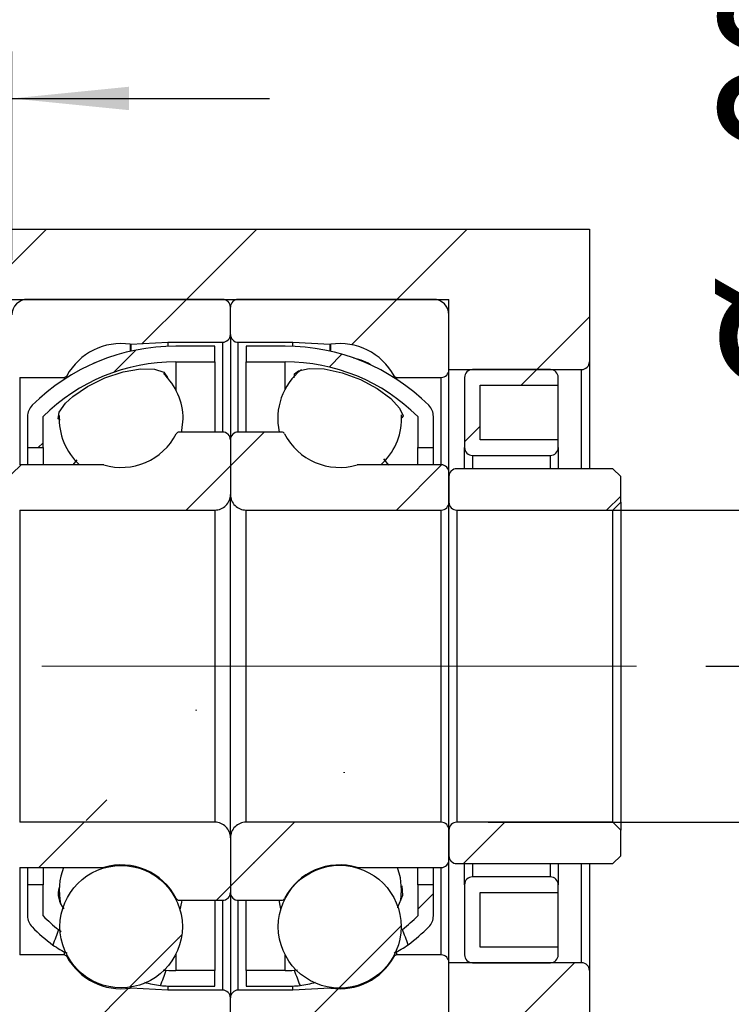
# Model space of a CAD drawing. Header units: millimetres. Extents: x 53 to 276, y 20 to 196.
# Tile 6 of 10: x 226 to 241, y 49 to 70. Entities that reach past the tile are written whole.
import ezdxf

# ---------------------------------------------------------------- set-up
doc = ezdxf.new("R2010")
doc.units = ezdxf.units.MM
doc.linetypes.add('CENTERX2', pattern=[20.319999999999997, 12.7, -2.54, 2.54, -2.54])
doc.layers.add('FORMAT', color=7, linetype='Continuous')
doc.styles.add('SLDTEXTSTYLE0', font='TXT', dxfattribs={"width": 0.75})
doc.dimstyles.new('SLDDIMSTYLE2', dxfattribs={"dimtxt": 3.5, "dimasz": 2.5, "dimexe": 0, "dimexo": 0.0625, "dimgap": 0.875, "dimtad": 1, "dimlfac": 3, "dimrnd": 1e-09, "dimzin": 12, "dimdsep": 46, "dimtxsty": 'SLDTEXTSTYLE0', "dimsah": 1, "dimcen": 0.09, "dimadec": 0, "dimazin": 3, "dimtfac": 1, "dimtofl": 0, "dimtmove": 0, "dimatfit": 3, "dimfxl": 0, "dimfrac": 2, "dimtolj": 1, "dimtzin": 12, "dimarcsym": 0})
doc.dimstyles.new('SLDDIMSTYLE3', dxfattribs={"dimtxt": 3.5, "dimasz": 2.5, "dimexe": 0, "dimexo": 0.0625, "dimgap": 0.875, "dimtad": 1, "dimlfac": 3, "dimrnd": 1e-09, "dimzin": 12, "dimdsep": 46, "dimtxsty": 'SLDTEXTSTYLE0', "dimsah": 1, "dimcen": 0.09, "dimadec": 0, "dimazin": 3, "dimtfac": 1, "dimtmove": 0, "dimatfit": 0, "dimfxl": 0, "dimfrac": 2, "dimtolj": 1, "dimtzin": 12, "dimarcsym": 0})
doc.dimstyles.new('SLDDIMSTYLE7', dxfattribs={"dimtxt": 3.5, "dimasz": 2.5, "dimexe": 0, "dimexo": 0.0625, "dimgap": 0.875, "dimtad": 1, "dimlfac": 3, "dimrnd": 1e-09, "dimzin": 12, "dimdsep": 46, "dimtxsty": 'SLDTEXTSTYLE0', "dimsah": 1, "dimcen": 0.09, "dimadec": 0, "dimazin": 3, "dimtol": 1, "dimtp": 0.02, "dimtm": 0.02, "dimtfac": 1, "dimtmove": 0, "dimatfit": 0, "dimfxl": 0, "dimfrac": 2, "dimtolj": 1, "dimarcsym": 0})
pattern_1 = [(45, (0, 0), (-2.245064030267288, 2.245064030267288), [])]

# ---------------------------------------------------------------- blocks, each defined once
blk = doc.blocks.new('_D_13')
at = {"layer": 'FORMAT', "color": 7}
for p, q in [((218.6335626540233, 58.29492285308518), (218.6335626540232, 38.40987132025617)), ((235.3002293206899, 46.89492285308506), (235.3002293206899, 38.40987132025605)), ((218.6335626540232, 39.40987132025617), (213.1335626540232, 39.40987132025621)), ((218.6335626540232, 39.40987132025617), (235.3002293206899, 39.40987132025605)), ((235.3002293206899, 39.40987132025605), (240.8002293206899, 39.40987132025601))]:
    blk.add_line(p, q, dxfattribs=at)
for points in [[(218.6335626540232, 39.40987132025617), (216.1335626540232, 39.65987132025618), (216.1335626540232, 39.15987132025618)], [(235.3002293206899, 39.40987132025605), (237.8002293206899, 39.15987132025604), (237.8002293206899, 39.65987132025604)]]:
    blk.add_solid(points, dxfattribs=at)
at = {"layer": 'FORMAT', "color": 7, "char_height": 3.5, "attachment_point": 1, "style": 'SLDTEXTSTYLE0'}
for s, insert in [('(', (222.8754712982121, 43.92160823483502)), (')', (229.7685268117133, 43.92160823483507)), ('50', (224.5963046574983, 43.92160823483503))]:
    blk.add_mtext(s, dxfattribs=dict(at, insert=insert))
blk = doc.blocks.new('_D_16')
at = {"layer": 'FORMAT', "color": 7}
for p, q in [((245.6353617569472, 59.06158951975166), (245.6353617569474, 71.84674573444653)), ((236.1335626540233, 59.06158951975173), (246.6353617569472, 59.06158951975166)), ((245.6353617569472, 59.06158951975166), (245.6353617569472, 52.39492285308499)), ((236.1335626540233, 52.39492285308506), (246.6353617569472, 52.39492285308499))]:
    blk.add_line(p, q, dxfattribs=at)
for points in [[(245.6353617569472, 59.06158951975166), (245.3853617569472, 56.56158951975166), (245.8853617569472, 56.56158951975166)], [(245.6353617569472, 52.39492285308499), (245.8853617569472, 54.89492285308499), (245.3853617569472, 54.89492285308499)]]:
    blk.add_solid(points, dxfattribs=at)
at = {"layer": 'FORMAT', "color": 7, "char_height": 3.5, "attachment_point": 1, "rotation": 90, "style": 'SLDTEXTSTYLE0'}
for s, insert in [('20', (241.0701524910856, 66.6745228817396)), ('%%c', (241.1236246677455, 61.39608548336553))]:
    blk.add_mtext(s, dxfattribs=dict(at, insert=insert))
blk = doc.blocks.new('_D_17')
at = {"layer": 'FORMAT', "color": 7}
for p, q in [((254.9668959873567, 55.7282561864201), (254.9668959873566, 61.2282561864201)), ((240.7869522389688, 55.72825618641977), (255.9668959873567, 55.72825618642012)), ((254.9668959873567, 55.7282561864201), (254.9668959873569, 45.72825618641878)), ((239.1335626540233, 45.72825618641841), (255.9668959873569, 45.7282561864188)), ((254.9668959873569, 45.72825618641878), (254.966895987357, 40.22825618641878))]:
    blk.add_line(p, q, dxfattribs=at)
for points in [[(254.9668959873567, 55.7282561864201), (255.2168959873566, 58.2282561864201), (254.7168959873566, 58.22825618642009)], [(254.9668959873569, 45.72825618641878), (254.7168959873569, 43.22825618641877), (255.2168959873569, 43.22825618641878)]]:
    blk.add_solid(points, dxfattribs=at)
at = {"layer": 'FORMAT', "color": 7, "char_height": 3.5, "attachment_point": 1, "rotation": 90.00000000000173, "style": 'SLDTEXTSTYLE0'}
for s, insert in [('±0.02', (250.455159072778, 47.63124176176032)), ('30', (250.4551590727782, 41.1465193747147))]:
    blk.add_mtext(s, dxfattribs=dict(at, insert=insert))
blk = doc.blocks.new('_D_18')
at = {"layer": 'FORMAT', "color": 7}
for p, q in [((222.30022932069, 63.89492285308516), (222.3002293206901, 68.8516160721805)), ((225.9668959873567, 64.39492285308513), (225.9668959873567, 68.85161607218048)), ((222.3002293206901, 67.8516160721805), (216.8002293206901, 67.85161607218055)), ((222.3002293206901, 67.8516160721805), (225.9668959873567, 67.85161607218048)), ((225.9668959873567, 67.85161607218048), (231.4668959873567, 67.85161607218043))]:
    blk.add_line(p, q, dxfattribs=at)
for points in [[(222.3002293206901, 67.8516160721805), (219.8002293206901, 68.10161607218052), (219.8002293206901, 67.60161607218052)], [(225.9668959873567, 67.85161607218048), (228.4668959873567, 67.60161607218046), (228.4668959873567, 68.10161607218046)]]:
    blk.add_solid(points, dxfattribs=at)
at = {"layer": 'FORMAT', "color": 7, "insert": (221.3672598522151, 72.36335298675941), "char_height": 3.5, "attachment_point": 1, "style": 'SLDTEXTSTYLE0'}
blk.add_mtext('11', dxfattribs=at)

msp = doc.modelspace()

# ---------------------------------------------------------------- hatches: boundary and pattern name
at = {"layer": 'FORMAT', "linetype": 'Continuous', "lineweight": 18}
h = msp.add_hatch(dxfattribs=at)
h.set_pattern_fill('ANSI31', color=256, style=0)
h.set_pattern_definition(pattern_1)
edge = h.paths.add_edge_path(flags=0)
edge.add_line((238.30022932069, 62.22825618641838), (238.30022932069, 65.06158951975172))
edge.add_line((238.30022932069, 65.06158951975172), (224.6335626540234, 65.06158951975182))
edge.add_line((224.6335626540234, 65.06158951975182), (224.6335626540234, 63.56158951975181))
edge.add_line((224.6335626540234, 63.56158951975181), (235.30022932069, 63.56158951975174))
edge.add_line((235.30022932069, 63.56158951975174), (235.30022932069, 62.06158951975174))
edge.add_line((235.30022932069, 62.06158951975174), (238.1335626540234, 62.06158951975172))
edge.add_arc((238.1335626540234, 62.22825618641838), 0.1666666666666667, 270.0000000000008, 360.0000000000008)
h = msp.add_hatch(dxfattribs=at)
h.set_pattern_fill('ANSI31', color=256, style=0)
h.set_pattern_definition(pattern_1)
edge = h.paths.add_edge_path(flags=0)
edge.add_line((230.6335626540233, 62.81158951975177), (230.6335626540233, 63.39492285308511))
edge.add_arc((230.4668959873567, 63.39492285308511), 0.1666666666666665, 0, 90)
edge.add_line((230.4668959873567, 63.56158951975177), (226.30022932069, 63.5615895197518))
edge.add_arc((226.30022932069, 63.22825618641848), 0.3333333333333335, 90, 180)
edge.add_line((225.9668959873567, 63.22825618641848), (225.9668959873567, 62.06158951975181))
edge.add_arc((226.1335626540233, 62.06158951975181), 0.1666666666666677, 180, 270.0000000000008)
edge.add_line((226.1335626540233, 61.89492285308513), (227.0810093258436, 61.89492285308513))
edge.add_arc((227.0810093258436, 61.9615895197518), 0.06666666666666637, 270.0000000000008, 331.3302637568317)
edge.add_arc((228.30022932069, 61.29492285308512), 1.322916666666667, 81.66528933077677, 151.3302637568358, ccw=False)
edge.add_arc((228.5016572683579, 62.66982962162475), 0.06666666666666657, 261.6652893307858, 272.9999999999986)
edge.add_line((228.5051463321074, 62.60325431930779), (229.30022932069, 62.64492285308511))
edge.add_line((229.30022932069, 62.64492285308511), (230.4668959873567, 62.64492285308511))
edge.add_arc((230.4668959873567, 62.81158951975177), 0.1666666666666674, 270.0000000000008, 360.0000000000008)
h = msp.add_hatch(dxfattribs=at)
h.set_pattern_fill('ANSI31', color=256, style=0)
h.set_pattern_definition(pattern_1)
edge = h.paths.add_edge_path(flags=0)
edge.add_line((234.9668959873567, 63.56158951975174), (230.80022932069, 63.56158951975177))
edge.add_arc((230.80022932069, 63.39492285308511), 0.1666666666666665, 90, 180)
edge.add_line((230.6335626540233, 63.39492285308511), (230.6335626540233, 62.81158951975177))
edge.add_arc((230.80022932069, 62.81158951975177), 0.1666666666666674, 180, 270.0000000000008)
edge.add_line((230.80022932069, 62.64492285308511), (231.9668959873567, 62.64492285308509))
edge.add_line((231.9668959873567, 62.64492285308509), (232.7619789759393, 62.60325431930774))
edge.add_arc((232.7654680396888, 62.66982962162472), 0.06666666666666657, 267.0000000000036, 278.3347106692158)
edge.add_arc((232.9668959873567, 61.29492285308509), 1.322916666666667, 28.669736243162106, 98.33471066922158, ccw=False)
edge.add_arc((234.1861159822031, 61.96158951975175), 0.06666666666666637, 208.6697362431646, 270.0000000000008)
edge.add_line((234.1861159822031, 61.89492285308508), (235.1335626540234, 61.89492285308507))
edge.add_arc((235.1335626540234, 62.06158951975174), 0.1666666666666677, 270.0000000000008, 360.0000000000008)
edge.add_line((235.30022932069, 62.06158951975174), (235.30022932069, 63.22825618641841))
edge.add_arc((234.9668959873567, 63.22825618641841), 0.3333333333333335, 0, 90)
h = msp.add_hatch(dxfattribs=at)
h.set_pattern_fill('ANSI31', color=256, style=0)
h.set_pattern_definition(pattern_1)
edge = h.paths.add_edge_path(flags=0)
edge.add_arc((229.4668959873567, 58.20444666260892), 4.023809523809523, 89.99999999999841, 134.7602701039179, ccw=False)
edge.add_line((229.4668959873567, 62.22825618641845), (230.30022932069, 62.22825618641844))
edge.add_line((230.30022932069, 62.22825618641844), (230.30022932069, 62.56158951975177))
edge.add_line((230.30022932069, 62.56158951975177), (229.4668959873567, 62.56158951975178))
edge.add_arc((229.4668959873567, 58.20444666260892), 4.357142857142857, 89.99999999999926, 134.7602701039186)
edge.add_arc((226.6335626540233, 61.0615895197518), 0.3333333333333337, 134.7602701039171, 179.9999999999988)
edge.add_line((226.30022932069, 61.06158951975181), (226.30022932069, 60.39492285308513))
edge.add_line((226.30022932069, 60.39492285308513), (226.6335626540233, 60.39492285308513))
edge.add_line((226.6335626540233, 60.39492285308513), (226.6335626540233, 61.0615895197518))
h = msp.add_hatch(dxfattribs=at)
h.set_pattern_fill('ANSI31', color=256, style=0)
h.set_pattern_definition(pattern_1)
edge = h.paths.add_edge_path(flags=0)
edge.add_line((230.9668959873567, 62.56158951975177), (230.9668959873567, 62.22825618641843))
edge.add_line((230.9668959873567, 62.22825618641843), (231.80022932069, 62.22825618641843))
edge.add_arc((231.80022932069, 58.2044466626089), 4.023809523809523, 45.239729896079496, 89.9999999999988, ccw=False)
edge.add_line((234.6335626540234, 61.06158951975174), (234.6335626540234, 60.39492285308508))
edge.add_line((234.6335626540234, 60.39492285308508), (234.9668959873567, 60.39492285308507))
edge.add_line((234.9668959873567, 60.39492285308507), (234.9668959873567, 61.06158951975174))
edge.add_arc((234.6335626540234, 61.06158951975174), 0.3333333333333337, 0, 45.23972989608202)
edge.add_arc((231.80022932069, 58.2044466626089), 4.357142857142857, 45.23972989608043, 89.99999999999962)
edge.add_line((231.80022932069, 62.56158951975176), (230.9668959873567, 62.56158951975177))
h = msp.add_hatch(dxfattribs=at)
h.set_pattern_fill('ANSI31', color=256, style=0)
h.set_pattern_definition(pattern_1)
edge = h.paths.add_edge_path(flags=0)
edge.add_line((237.6335626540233, 60.39492285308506), (237.6335626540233, 60.56158951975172))
edge.add_line((237.6335626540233, 60.56158951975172), (235.9668959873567, 60.56158951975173))
edge.add_line((235.9668959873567, 60.56158951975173), (235.9668959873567, 61.72825618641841))
edge.add_line((235.9668959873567, 61.72825618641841), (237.6335626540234, 61.72825618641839))
edge.add_line((237.6335626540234, 61.72825618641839), (237.6335626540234, 61.89492285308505))
edge.add_arc((237.4668959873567, 61.89492285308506), 0.1666666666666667, 359.9999999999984, 450.0000000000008)
edge.add_line((237.4668959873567, 62.06158951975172), (235.80022932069, 62.06158951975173))
edge.add_arc((235.80022932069, 61.89492285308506), 0.1666666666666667, 90, 179.9999999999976)
edge.add_line((235.6335626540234, 61.89492285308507), (235.6335626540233, 60.39492285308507))
edge.add_arc((235.80022932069, 60.39492285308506), 0.1666666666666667, 179.9999999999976, 270.0000000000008)
edge.add_line((235.80022932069, 60.2282561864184), (237.4668959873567, 60.22825618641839))
edge.add_arc((237.4668959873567, 60.39492285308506), 0.1666666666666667, 270.0000000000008, 360.0000000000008)
h = msp.add_hatch(dxfattribs=at)
h.set_pattern_fill('ANSI31', color=256, style=0)
h.set_pattern_definition(pattern_1)
edge = h.paths.add_edge_path(flags=0)
edge.add_line((225.9668959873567, 59.86158951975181), (225.9668959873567, 59.22825618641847))
edge.add_arc((226.1335626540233, 59.22825618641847), 0.1666666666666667, 180, 270.0000000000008)
edge.add_line((226.1335626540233, 59.0615895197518), (230.30022932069, 59.06158951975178))
edge.add_arc((230.30022932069, 59.39492285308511), 0.3333333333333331, 270.0000000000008, 360.0000000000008)
edge.add_line((230.6335626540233, 59.39492285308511), (230.6335626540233, 60.56158951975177))
edge.add_arc((230.4668959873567, 60.56158951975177), 0.1666666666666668, 0, 90)
edge.add_line((230.4668959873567, 60.72825618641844), (229.5370925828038, 60.72825618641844))
edge.add_arc((229.5370925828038, 60.66158951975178), 0.06666666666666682, 90, 152.88537559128)
edge.add_arc((228.30022932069, 61.29492285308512), 1.322916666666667, 253.64190967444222, 332.8853755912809, ccw=False)
edge.add_arc((227.9088675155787, 59.96158951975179), 0.06666666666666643, 73.64190967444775, 90)
edge.add_line((227.9088675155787, 60.02825618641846), (226.1335626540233, 60.02825618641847))
edge.add_arc((226.1335626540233, 59.8615895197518), 0.1666666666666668, 90, 179.9999999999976)
h = msp.add_hatch(dxfattribs=at)
h.set_pattern_fill('ANSI31', color=256, style=0)
h.set_pattern_definition(pattern_1)
edge = h.paths.add_edge_path(flags=0)
edge.add_line((230.9668959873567, 59.06158951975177), (235.1335626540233, 59.06158951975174))
edge.add_arc((235.1335626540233, 59.22825618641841), 0.1666666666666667, 270.0000000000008, 359.9999999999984)
edge.add_line((235.30022932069, 59.2282561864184), (235.30022932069, 59.86158951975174))
edge.add_arc((235.1335626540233, 59.86158951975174), 0.1666666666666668, 0, 90)
edge.add_line((235.1335626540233, 60.0282561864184), (233.358257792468, 60.02825618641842))
edge.add_arc((233.358257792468, 59.96158951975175), 0.06666666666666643, 90, 106.3580903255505)
edge.add_arc((232.9668959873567, 61.29492285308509), 1.322916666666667, 207.114624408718, 286.3580903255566, ccw=False)
edge.add_arc((231.7300327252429, 60.66158951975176), 0.06666666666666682, 27.11462440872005, 90)
edge.add_line((231.7300327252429, 60.72825618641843), (230.80022932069, 60.72825618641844))
edge.add_arc((230.80022932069, 60.56158951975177), 0.1666666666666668, 90, 180)
edge.add_line((230.6335626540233, 60.56158951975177), (230.6335626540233, 59.39492285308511))
edge.add_arc((230.9668959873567, 59.39492285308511), 0.3333333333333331, 180, 270.0000000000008)
h = msp.add_hatch(dxfattribs=at)
h.set_pattern_fill('ANSI31', color=256, style=0)
h.set_pattern_definition(pattern_1)
edge = h.paths.add_edge_path(flags=0)
edge.add_line((238.80022932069, 59.06158951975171), (238.9668959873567, 59.22825618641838))
edge.add_line((238.9668959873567, 59.22825618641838), (238.9668959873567, 59.77825618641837))
edge.add_line((238.9668959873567, 59.77825618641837), (238.80022932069, 59.94492285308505))
edge.add_line((238.80022932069, 59.94492285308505), (235.4668959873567, 59.94492285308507))
edge.add_arc((235.4668959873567, 59.7782561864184), 0.1666666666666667, 90, 180)
edge.add_line((235.30022932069, 59.7782561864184), (235.30022932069, 59.22825618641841))
edge.add_arc((235.4668959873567, 59.2282561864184), 0.1666666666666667, 179.9999999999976, 270.0000000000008)
edge.add_line((235.4668959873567, 59.06158951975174), (238.80022932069, 59.06158951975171))
h = msp.add_hatch(dxfattribs=at)
h.set_pattern_fill('ANSI31', color=256, style=0)
h.set_pattern_definition(pattern_1)
edge = h.paths.add_edge_path(flags=0)
edge.add_arc((226.6335626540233, 50.39492285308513), 0.3333333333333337, 180, 225.2397298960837)
edge.add_arc((229.4668959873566, 53.25206571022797), 4.357142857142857, 225.2397298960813, 232.9691351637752)
edge.add_ellipse((230.3815207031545, 55.72825618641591), major_axis=(-12.71903736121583, -33.9956102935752), ratio=0.03443806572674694, start_angle=280.2636319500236, end_angle=280.82510083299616, ccw=False)
edge.add_arc((229.4668959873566, 53.25206571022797), 4.023809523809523, 225.2397298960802, 231.5226928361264, ccw=False)
edge.add_line((226.6335626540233, 50.39492285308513), (226.6335626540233, 51.0615895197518))
edge.add_line((226.6335626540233, 51.0615895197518), (226.3002293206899, 51.0615895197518))
edge.add_line((226.3002293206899, 51.0615895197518), (226.3002293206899, 50.39492285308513))
h = msp.add_hatch(dxfattribs=at)
h.set_pattern_fill('ANSI31', color=256, style=0)
h.set_pattern_definition(pattern_1)
edge = h.paths.add_edge_path(flags=0)
edge.add_ellipse((230.8856046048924, 55.72825618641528), major_axis=(15.20873970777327, -40.65839574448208), ratio=0.02879533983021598, start_angle=80.96757169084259, end_angle=81.43455738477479, ccw=False)
edge.add_arc((231.8002293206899, 53.25206571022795), 4.357142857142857, 307.1171286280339, 314.76027010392)
edge.add_arc((234.6335626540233, 50.39492285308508), 0.3333333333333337, 314.7602701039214, 360.0000000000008)
edge.add_line((234.9668959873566, 50.39492285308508), (234.9668959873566, 51.06158951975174))
edge.add_line((234.9668959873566, 51.06158951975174), (234.6335626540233, 51.06158951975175))
edge.add_line((234.6335626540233, 51.06158951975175), (234.6335626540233, 50.39492285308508))
edge.add_arc((231.8002293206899, 53.25206571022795), 4.023809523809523, 308.561574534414, 314.760270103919, ccw=False)
h = msp.add_hatch(dxfattribs=at)
h.set_pattern_fill('ANSI31', color=256, style=0)
h.set_pattern_definition(pattern_1)
edge = h.paths.add_edge_path(flags=0)
edge.add_arc((231.8002293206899, 53.25206571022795), 4.023809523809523, 269.9999999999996, 272.78242578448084, ccw=False)
edge.add_line((231.8002293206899, 49.22825618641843), (230.9668959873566, 49.22825618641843))
edge.add_line((230.9668959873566, 49.22825618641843), (230.9668959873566, 48.89492285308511))
edge.add_line((230.9668959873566, 48.89492285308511), (231.8002293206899, 48.8949228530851))
edge.add_arc((231.8002293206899, 53.25206571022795), 4.357142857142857, 270.0000000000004, 274.1995837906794)
edge.add_ellipse((230.8856046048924, 55.72825618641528), major_axis=(15.20873970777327, -40.65839574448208), ratio=0.02879533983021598, start_angle=278.5748364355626, end_angle=279.04103635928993, ccw=False)
h = msp.add_hatch(dxfattribs=at)
h.set_pattern_fill('ANSI31', color=256, style=0)
h.set_pattern_definition(pattern_1)
edge = h.paths.add_edge_path(flags=0)
edge.add_line((230.3002293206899, 48.89492285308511), (230.3002293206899, 49.22825618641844))
edge.add_line((230.3002293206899, 49.22825618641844), (229.4668959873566, 49.22825618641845))
edge.add_arc((229.4668959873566, 53.25206571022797), 4.023809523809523, 267.12033535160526, 269.9999999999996, ccw=False)
edge.add_ellipse((230.3815207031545, 55.72825618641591), major_axis=(-12.71903736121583, -33.9956102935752), ratio=0.03443806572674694, start_angle=79.16443638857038, end_angle=79.72495035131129, ccw=False)
edge.add_arc((229.4668959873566, 53.25206571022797), 4.357142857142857, 265.7016214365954, 270.0000000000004)
edge.add_line((229.4668959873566, 48.89492285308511), (230.3002293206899, 48.89492285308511))
h = msp.add_hatch(dxfattribs=at)
h.set_pattern_fill('ANSI31', color=256, style=0)
h.set_pattern_definition(pattern_1)
edge = h.paths.add_edge_path(flags=0)
edge.add_line((230.3002293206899, 52.39492285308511), (226.1335626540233, 52.39492285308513))
edge.add_arc((226.1335626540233, 52.22825618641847), 0.1666666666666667, 90, 180)
edge.add_line((225.9668959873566, 52.22825618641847), (225.9668959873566, 51.59492285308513))
edge.add_arc((226.1335626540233, 51.59492285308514), 0.1666666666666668, 180.0000000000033, 270.0000000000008)
edge.add_line((226.1335626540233, 51.42825618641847), (227.9088675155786, 51.42825618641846))
edge.add_arc((227.9088675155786, 51.49492285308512), 0.06666666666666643, 270.0000000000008, 286.3580903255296)
edge.add_arc((228.3002293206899, 50.16158951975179), 1.322916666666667, 27.114624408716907, 106.35809032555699, ccw=False)
edge.add_arc((229.5370925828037, 50.79492285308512), 0.06666666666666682, 207.1146244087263, 270.0000000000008)
edge.add_line((229.5370925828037, 50.72825618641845), (230.4668959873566, 50.72825618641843))
edge.add_arc((230.4668959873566, 50.89492285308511), 0.1666666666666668, 270.0000000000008, 360.0000000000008)
edge.add_line((230.6335626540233, 50.89492285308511), (230.6335626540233, 52.06158951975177))
edge.add_arc((230.3002293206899, 52.06158951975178), 0.3333333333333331, 359.9999999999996, 450.0000000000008)
h = msp.add_hatch(dxfattribs=at)
h.set_pattern_fill('ANSI31', color=256, style=0)
h.set_pattern_definition(pattern_1)
edge = h.paths.add_edge_path(flags=0)
edge.add_line((235.3002293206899, 51.59492285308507), (235.3002293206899, 52.22825618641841))
edge.add_arc((235.1335626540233, 52.22825618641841), 0.1666666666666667, 0, 90)
edge.add_line((235.1335626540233, 52.39492285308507), (230.9668959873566, 52.3949228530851))
edge.add_arc((230.9668959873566, 52.06158951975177), 0.3333333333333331, 90, 180)
edge.add_line((230.6335626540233, 52.06158951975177), (230.6335626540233, 50.89492285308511))
edge.add_arc((230.8002293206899, 50.89492285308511), 0.1666666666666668, 180, 270.0000000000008)
edge.add_line((230.8002293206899, 50.72825618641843), (231.7300327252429, 50.72825618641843))
edge.add_arc((231.7300327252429, 50.7949228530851), 0.06666666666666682, 270.0000000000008, 332.8853755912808)
edge.add_arc((232.9668959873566, 50.16158951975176), 1.322916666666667, 73.64190967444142, 152.8853755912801, ccw=False)
edge.add_arc((233.3582577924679, 51.49492285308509), 0.06666666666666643, 253.6419096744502, 270.0000000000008)
edge.add_line((233.3582577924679, 51.42825618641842), (235.1335626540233, 51.42825618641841))
edge.add_arc((235.1335626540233, 51.59492285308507), 0.1666666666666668, 270.0000000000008, 359.9999999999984)
h = msp.add_hatch(dxfattribs=at)
h.set_pattern_fill('ANSI31', color=256, style=0)
h.set_pattern_definition(pattern_1)
edge = h.paths.add_edge_path(flags=0)
edge.add_line((238.9668959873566, 52.22825618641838), (238.8002293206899, 52.39492285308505))
edge.add_line((238.8002293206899, 52.39492285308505), (235.4668959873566, 52.39492285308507))
edge.add_arc((235.4668959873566, 52.2282561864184), 0.1666666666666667, 90, 180)
edge.add_line((235.3002293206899, 52.2282561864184), (235.3002293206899, 51.67825618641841))
edge.add_arc((235.4668959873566, 51.67825618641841), 0.1666666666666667, 180, 270.0000000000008)
edge.add_line((235.4668959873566, 51.51158951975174), (238.8002293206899, 51.51158951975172))
edge.add_line((238.8002293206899, 51.51158951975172), (238.9668959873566, 51.67825618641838))
edge.add_line((238.9668959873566, 51.67825618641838), (238.9668959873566, 52.22825618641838))
h = msp.add_hatch(dxfattribs=at)
h.set_pattern_fill('ANSI31', color=256, style=0)
h.set_pattern_definition(pattern_1)
edge = h.paths.add_edge_path(flags=0)
edge.add_arc((228.3002293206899, 50.1653532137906), 1.30698898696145, 0, 360)
h = msp.add_hatch(dxfattribs=at)
h.set_pattern_fill('ANSI31', color=256, style=0)
h.set_pattern_definition(pattern_1)
edge = h.paths.add_edge_path(flags=0)
edge.add_arc((232.9668959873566, 50.16422061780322), 1.311801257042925, 0, 360)
h = msp.add_hatch(dxfattribs=at)
h.set_pattern_fill('ANSI31', color=256, style=0)
h.set_pattern_definition(pattern_1)
edge = h.paths.add_edge_path(flags=0)
edge.add_line((235.9668959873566, 49.7282561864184), (235.9668959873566, 50.89492285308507))
edge.add_line((235.9668959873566, 50.89492285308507), (237.6335626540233, 50.89492285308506))
edge.add_line((237.6335626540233, 50.89492285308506), (237.6335626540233, 51.06158951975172))
edge.add_arc((237.4668959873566, 51.06158951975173), 0.1666666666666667, 359.9999999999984, 450.0000000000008)
edge.add_line((237.4668959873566, 51.22825618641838), (235.8002293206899, 51.2282561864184))
edge.add_arc((235.8002293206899, 51.06158951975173), 0.1666666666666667, 90, 180)
edge.add_line((235.6335626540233, 51.06158951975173), (235.6335626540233, 49.56158951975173))
edge.add_arc((235.8002293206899, 49.56158951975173), 0.1666666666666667, 180, 270.0000000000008)
edge.add_line((235.8002293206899, 49.39492285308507), (237.4668959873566, 49.39492285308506))
edge.add_arc((237.4668959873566, 49.56158951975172), 0.1666666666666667, 270.0000000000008, 360.0000000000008)
edge.add_line((237.6335626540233, 49.56158951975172), (237.6335626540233, 49.72825618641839))
edge.add_line((237.6335626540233, 49.72825618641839), (235.9668959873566, 49.7282561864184))
h = msp.add_hatch(dxfattribs=at)
h.set_pattern_fill('ANSI31', color=256, style=0)
h.set_pattern_definition(pattern_1)
edge = h.paths.add_edge_path(flags=0)
edge.add_line((226.3002293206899, 47.89492285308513), (230.4668959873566, 47.89492285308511))
edge.add_arc((230.4668959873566, 48.06158951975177), 0.1666666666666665, 270.0000000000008, 360.0000000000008)
edge.add_line((230.6335626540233, 48.06158951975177), (230.6335626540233, 48.64492285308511))
edge.add_arc((230.4668959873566, 48.64492285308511), 0.1666666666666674, 0, 90)
edge.add_line((230.4668959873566, 48.81158951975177), (229.3002293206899, 48.81158951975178))
edge.add_line((229.3002293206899, 48.81158951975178), (228.5051463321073, 48.85325805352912))
edge.add_arc((228.5016572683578, 48.78668275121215), 0.06666666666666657, 87.00000000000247, 98.33471066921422)
edge.add_arc((228.3002293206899, 50.16158951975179), 1.322916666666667, 208.6697362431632, 278.33471066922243, ccw=False)
edge.add_arc((227.0810093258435, 49.49492285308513), 0.06666666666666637, 28.66973624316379, 90)
edge.add_line((227.0810093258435, 49.56158951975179), (226.1335626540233, 49.5615895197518))
edge.add_arc((226.1335626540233, 49.39492285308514), 0.1666666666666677, 90, 180)
edge.add_line((225.9668959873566, 49.39492285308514), (225.9668959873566, 48.22825618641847))
edge.add_arc((226.3002293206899, 48.22825618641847), 0.3333333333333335, 180, 270.0000000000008)
h = msp.add_hatch(dxfattribs=at)
h.set_pattern_fill('ANSI31', color=256, style=0)
h.set_pattern_definition(pattern_1)
edge = h.paths.add_edge_path(flags=0)
edge.add_line((230.6335626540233, 48.64492285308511), (230.6335626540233, 48.06158951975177))
edge.add_arc((230.8002293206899, 48.06158951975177), 0.1666666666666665, 180, 270.0000000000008)
edge.add_line((230.8002293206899, 47.8949228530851), (234.9668959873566, 47.89492285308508))
edge.add_arc((234.9668959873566, 48.22825618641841), 0.3333333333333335, 270.0000000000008, 360.0000000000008)
edge.add_line((235.3002293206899, 48.22825618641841), (235.3002293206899, 49.39492285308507))
edge.add_arc((235.1335626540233, 49.39492285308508), 0.1666666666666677, 359.9999999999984, 450.0000000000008)
edge.add_line((235.1335626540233, 49.56158951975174), (234.186115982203, 49.56158951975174))
edge.add_arc((234.186115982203, 49.49492285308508), 0.06666666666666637, 90, 151.3302637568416)
edge.add_arc((232.9668959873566, 50.16158951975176), 1.322916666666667, 261.66528933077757, 331.3302637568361, ccw=False)
edge.add_arc((232.7654680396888, 48.78668275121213), 0.06666666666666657, 81.66528933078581, 92.99999999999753)
edge.add_line((232.7619789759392, 48.8532580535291), (231.9668959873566, 48.81158951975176))
edge.add_line((231.9668959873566, 48.81158951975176), (230.8002293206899, 48.81158951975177))
edge.add_arc((230.8002293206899, 48.64492285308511), 0.1666666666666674, 90, 180)
h = msp.add_hatch(dxfattribs=at)
h.set_pattern_fill('ANSI31', color=256, style=0)
h.set_pattern_definition(pattern_1)
edge = h.paths.add_edge_path(flags=0)
edge.add_line((238.3002293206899, 45.89492285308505), (238.3002293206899, 49.22825618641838))
edge.add_arc((238.1335626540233, 49.22825618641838), 0.1666666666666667, 0, 90)
edge.add_line((238.1335626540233, 49.39492285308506), (235.3002293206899, 49.39492285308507))
edge.add_line((235.3002293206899, 49.39492285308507), (235.3002293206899, 47.89492285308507))
edge.add_line((235.3002293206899, 47.89492285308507), (224.6335626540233, 47.89492285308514))
edge.add_line((224.6335626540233, 47.89492285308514), (224.6335626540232, 45.72825618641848))
edge.add_line((224.6335626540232, 45.72825618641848), (238.1335626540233, 45.72825618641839))
edge.add_arc((238.1335626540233, 45.89492285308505), 0.1666666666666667, 270.0000000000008, 360.0000000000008)

# ---------------------------------------------------------------- linework, layer by layer
at = {"color": 7, "linetype": 'Continuous', "lineweight": 25}
for p, q in [((224.6335621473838, 65.06158980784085), (238.3002291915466, 65.06158980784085)), ((238.3002291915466, 65.06158980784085), (238.3002291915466, 62.22825632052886)), ((224.6335621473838, 63.56158925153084), (235.30022932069, 63.56158925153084)), ((230.4668961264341, 63.56158925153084), (226.3002290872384, 63.56158925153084)), ((234.9668959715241, 63.56158925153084), (230.8002292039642, 63.56158925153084)), ((235.30022932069, 62.06158931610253), (235.30022932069, 63.56158925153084)), ((230.6335625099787, 62.81158959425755), (230.6335625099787, 63.39492286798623)), ((235.30022932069, 62.06158931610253), (235.30022932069, 63.22825648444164)), ((230.6335625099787, 62.81158959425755), (230.6335625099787, 60.56158938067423)), ((228.5051464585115, 62.60325459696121), (229.3002295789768, 62.64492258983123)), ((229.3002295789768, 62.64492258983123), (230.4668961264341, 62.64492258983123)), ((229.3002295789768, 62.64492258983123), (229.3002295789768, 62.5584008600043)), ((230.3002294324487, 62.56158970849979), (229.4668959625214, 62.56158970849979)), ((230.3002294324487, 62.22825632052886), (230.3002294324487, 62.56158970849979)), ((230.8002292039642, 62.64492258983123), (231.9668960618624, 62.64492258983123)), ((231.800229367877, 62.56158970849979), (230.9668958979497, 62.56158970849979)), ((230.9668958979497, 62.56158970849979), (230.9668958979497, 62.22825632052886)), ((231.9668960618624, 62.64492258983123), (232.7619790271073, 62.60325459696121)), ((231.9668960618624, 62.5584008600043), (231.9668960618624, 62.64492258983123)), ((229.4668959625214, 62.22825632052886), (230.3002294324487, 62.22825632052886)), ((230.3002294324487, 62.22825632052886), (230.3002294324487, 60.7282560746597)), ((230.9668958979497, 62.22825632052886), (231.800229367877, 62.22825632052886)), ((230.9668958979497, 60.7282560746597), (230.9668958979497, 62.22825632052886)), ((235.30022932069, 62.06158931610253), (238.133562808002, 62.06158931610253)), ((235.30022932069, 59.86158963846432), (235.30022932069, 62.06158931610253)), ((237.4668960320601, 62.06158931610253), (235.8002293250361, 62.06158931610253)), ((238.3002291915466, 62.22825632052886), (238.3002291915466, 59.94492283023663)), ((226.1335627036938, 61.89492293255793), (227.0810095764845, 61.89492293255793)), ((234.1861159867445, 61.89492293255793), (235.1335626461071, 61.89492293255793)), ((235.6335626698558, 61.89492293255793), (235.6335626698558, 60.39492299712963)), ((237.6335627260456, 61.72825592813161), (237.6335627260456, 61.89492293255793)), ((235.9668960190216, 61.72825592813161), (237.6335627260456, 61.72825592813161)), ((235.9668960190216, 60.56158938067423), (235.9668960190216, 61.72825592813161)), ((237.6335627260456, 60.56158938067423), (237.6335627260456, 61.72825592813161)), ((226.3002290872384, 61.06158977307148), (226.3002290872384, 60.39492299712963)), ((226.6335624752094, 60.39492299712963), (226.6335624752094, 61.06158977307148)), ((234.289812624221, 61.01869615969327), (234.2876189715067, 61.09484854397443)), ((234.6335626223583, 61.06158977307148), (234.6335626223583, 60.39492299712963)), ((234.9668959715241, 60.39492299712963), (234.9668959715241, 61.06158977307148)), ((230.4668961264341, 60.7282560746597), (229.5370928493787, 60.7282560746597)), ((230.6335625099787, 60.56158938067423), (230.6335625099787, 59.39492283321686)), ((231.7300327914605, 60.7282560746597), (230.8002292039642, 60.7282560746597)), ((237.6335627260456, 60.56158938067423), (235.9668960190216, 60.56158938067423)), ((237.6335627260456, 60.39492299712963), (237.6335627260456, 60.56158938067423)), ((226.3002290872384, 60.39492299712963), (226.6335624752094, 60.39492299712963)), ((226.3002290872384, 60.39492299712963), (226.3002290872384, 60.02825633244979)), ((226.6335624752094, 60.39492299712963), (226.6335624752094, 60.02825633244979)), ((234.6335626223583, 60.39492299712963), (234.9668959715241, 60.39492299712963)), ((234.6335626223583, 60.02825633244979), (234.6335626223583, 60.39492299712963)), ((234.9668959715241, 60.02825633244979), (234.9668959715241, 60.39492299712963)), ((235.6335626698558, 59.94492283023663), (235.6335626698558, 60.39492299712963)), ((237.6335627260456, 60.39492299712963), (237.6335627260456, 59.94492283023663)), ((233.9054874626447, 60.15789208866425), (234.01135043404, 60.0207787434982)), ((235.8002293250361, 60.22825630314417), (237.4668960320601, 60.22825630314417)), ((227.9088678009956, 60.02825633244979), (226.1335627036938, 60.02825633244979)), ((227.272737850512, 60.02825633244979), (227.3593340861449, 60.13197524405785)), ((235.1335626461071, 60.02825633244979), (233.3582578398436, 60.02825633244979)), ((238.800229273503, 59.94492283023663), (235.4668959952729, 59.94492283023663)), ((238.800229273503, 59.94492283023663), (238.9668959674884, 59.77825613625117)), ((235.30022932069, 59.2282561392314), (235.30022932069, 59.86158963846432)), ((235.30022932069, 59.77825613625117), (235.30022932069, 59.2282561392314)), ((238.9668959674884, 59.2282561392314), (238.9668959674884, 59.77825613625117)), ((230.6335625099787, 52.06158953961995), (230.6335625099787, 59.39492283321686)), ((235.30022932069, 52.22825623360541), (235.30022932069, 59.2282561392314)), ((238.9668959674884, 59.2282561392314), (238.800229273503, 59.06158944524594)), ((238.9668959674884, 59.2282561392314), (238.9668959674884, 52.22825623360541)), ((226.1335627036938, 59.06158944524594), (230.3002294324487, 59.06158944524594)), ((226.1335627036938, 59.06158944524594), (226.1335627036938, 52.39492292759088)), ((230.3002294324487, 59.06158944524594), (230.3002294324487, 52.39492292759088)), ((230.9668958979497, 52.39492292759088), (230.9668958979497, 59.06158944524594)), ((230.9668958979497, 59.06158944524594), (235.1335626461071, 59.06158944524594)), ((235.1335626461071, 52.39492292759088), (235.1335626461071, 59.06158944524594)), ((235.4668959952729, 59.06158944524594), (238.800229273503, 59.06158944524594)), ((235.4668959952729, 59.06158944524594), (235.4668959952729, 52.39492292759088)), ((238.800229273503, 52.39492292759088), (238.800229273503, 59.06158944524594)), ((230.3002294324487, 52.39492292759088), (226.1335627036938, 52.39492292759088)), ((235.1335626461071, 52.39492292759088), (230.9668958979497, 52.39492292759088)), ((238.800229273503, 52.39492292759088), (235.4668959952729, 52.39492292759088)), ((238.800229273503, 52.39492292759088), (238.9668959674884, 52.22825623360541)), ((235.30022932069, 52.22825623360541), (235.30022932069, 51.67825623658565)), ((235.30022932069, 51.59492273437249), (235.30022932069, 52.22825623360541)), ((238.9668959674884, 51.67825623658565), (238.9668959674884, 52.22825623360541)), ((230.6335625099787, 52.06158953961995), (230.6335625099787, 50.89492299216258)), ((235.30022932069, 49.39492305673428), (235.30022932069, 51.59492273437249)), ((238.9668959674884, 51.67825623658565), (238.800229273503, 51.51158954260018)), ((226.1335627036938, 51.42825604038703), (227.9088678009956, 51.42825604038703)), ((226.3002290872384, 51.42825604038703), (226.3002290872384, 51.06158937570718)), ((226.6335624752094, 51.42825604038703), (226.6335624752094, 51.06158937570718)), ((233.3582578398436, 51.42825604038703), (235.1335626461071, 51.42825604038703)), ((234.6335626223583, 51.06158937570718), (234.6335626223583, 51.42825604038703)), ((234.9668959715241, 51.06158937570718), (234.9668959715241, 51.42825604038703)), ((235.4668959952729, 51.51158954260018), (238.800229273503, 51.51158954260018)), ((235.6335626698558, 51.06158937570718), (235.6335626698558, 51.51158954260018)), ((237.6335627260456, 51.51158954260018), (237.6335627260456, 51.06158937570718)), ((238.3002291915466, 51.51158954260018), (238.3002291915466, 49.22825605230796)), ((237.4668960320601, 51.22825606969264), (235.8002293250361, 51.22825606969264)), ((226.3002290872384, 51.06158937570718), (226.3002290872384, 50.39492259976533)), ((226.6335624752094, 51.06158937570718), (226.3002290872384, 51.06158937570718)), ((226.6335624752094, 50.39492259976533), (226.6335624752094, 51.06158937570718)), ((230.6335625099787, 50.89492299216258), (230.6335625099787, 48.64492277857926)), ((234.2688436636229, 50.72036333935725), (234.289812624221, 50.95497094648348)), ((234.6335626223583, 51.06158937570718), (234.6335626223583, 50.39492259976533)), ((234.9668959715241, 51.06158937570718), (234.6335626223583, 51.06158937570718)), ((234.9668959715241, 50.39492259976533), (234.9668959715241, 51.06158937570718)), ((235.6335626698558, 51.06158937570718), (235.6335626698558, 49.56158944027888)), ((235.9668960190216, 50.89492299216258), (237.6335627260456, 50.89492299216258)), ((235.9668960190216, 49.7282564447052), (235.9668960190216, 50.89492299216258)), ((237.6335627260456, 50.89492299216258), (237.6335627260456, 51.06158937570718)), ((237.6335627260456, 49.7282564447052), (237.6335627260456, 50.89492299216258)), ((229.5370928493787, 50.72825629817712), (230.4668961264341, 50.72825629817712)), ((230.3002294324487, 50.72825629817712), (230.3002294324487, 49.22825605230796)), ((230.8002292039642, 50.72825629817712), (231.7300327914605, 50.72825629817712)), ((230.9668958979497, 49.22825605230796), (230.9668958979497, 50.72825629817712)), ((226.9632630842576, 50.102007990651), (227.0206176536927, 50.06392186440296)), ((237.6335627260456, 49.7282564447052), (235.9668960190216, 49.7282564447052)), ((237.6335627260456, 49.56158944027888), (237.6335627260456, 49.7282564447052)), ((227.0810095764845, 49.56158944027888), (226.1335627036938, 49.56158944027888)), ((235.1335626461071, 49.56158944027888), (234.1861159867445, 49.56158944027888)), ((230.3002294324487, 49.22825605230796), (229.4668959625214, 49.22825605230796)), ((230.3002294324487, 48.89492266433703), (230.3002294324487, 49.22825605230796)), ((231.800229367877, 49.22825605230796), (230.9668958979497, 49.22825605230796)), ((230.9668958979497, 49.22825605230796), (230.9668958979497, 48.89492266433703)), ((231.9955587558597, 49.23300020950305), (232.0625081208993, 49.24325655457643)), ((235.30022932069, 47.89492312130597), (235.30022932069, 49.39492305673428)), ((238.133562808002, 49.39492305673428), (235.30022932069, 49.39492305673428)), ((235.30022932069, 48.22825588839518), (235.30022932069, 49.39492305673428)), ((235.8002293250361, 49.39492305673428), (237.4668960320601, 49.39492305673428)), ((238.3002291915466, 49.22825605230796), (238.3002291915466, 45.89492279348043)), ((229.3002295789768, 48.81158978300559), (228.5051464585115, 48.8532577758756)), ((229.3002295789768, 48.89811151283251), (229.3002295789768, 48.81158978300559)), ((230.4668961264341, 48.81158978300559), (229.3002295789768, 48.81158978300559)), ((229.4668959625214, 48.89492266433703), (230.3002294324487, 48.89492266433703)), ((231.9668960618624, 48.81158978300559), (230.8002292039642, 48.81158978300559)), ((230.9668958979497, 48.89492266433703), (231.800229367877, 48.89492266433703)), ((231.9668960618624, 48.81158978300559), (231.9668960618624, 48.89811151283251)), ((232.7619790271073, 48.8532577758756), (231.9668960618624, 48.81158978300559)), ((230.6335625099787, 48.06158950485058), (230.6335625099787, 48.64492277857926))]:
    msp.add_line(p, q, dxfattribs=at)
at = {"color": 8, "linetype": 'Continuous', "lineweight": 25}
for p, q in [((228.491993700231, 62.60386678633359), (228.491993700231, 62.45112305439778)), ((228.5051464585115, 62.60325459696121), (228.5051464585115, 62.4541206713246)), ((230.4668961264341, 62.64492258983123), (230.4668961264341, 60.7282560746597)), ((230.8002292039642, 60.7282560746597), (230.8002292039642, 62.64492258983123)), ((232.7619790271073, 62.4541206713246), (232.7619790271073, 62.60325459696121)), ((232.7751317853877, 62.45112305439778), (232.7751317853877, 62.60386678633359)), ((229.4668959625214, 62.22825632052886), (229.4668959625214, 61.63185783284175)), ((231.800229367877, 61.64239233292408), (231.800229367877, 62.22825632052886)), ((238.133562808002, 59.94492283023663), (238.133562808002, 62.06158931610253)), ((226.1335627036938, 61.89492293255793), (226.1335627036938, 60.02825633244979)), ((227.0810095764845, 61.89492293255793), (227.0810095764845, 61.85029892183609)), ((227.1395028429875, 61.92960538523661), (227.1395028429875, 61.88791441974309)), ((234.1276226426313, 61.88791441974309), (234.1276226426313, 61.92960538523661)), ((234.1861159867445, 61.85029892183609), (234.1861159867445, 61.89492293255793)), ((235.1335626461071, 60.02825633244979), (235.1335626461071, 61.89492293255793)), ((235.8002293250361, 60.22825630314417), (235.8002293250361, 59.94492283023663)), ((237.4668960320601, 59.94492283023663), (237.4668960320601, 60.22825630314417)), ((226.1335627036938, 51.42825604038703), (226.1335627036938, 49.56158944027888)), ((235.1335626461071, 49.56158944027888), (235.1335626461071, 51.42825604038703)), ((235.8002293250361, 51.51158954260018), (235.8002293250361, 51.22825606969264)), ((237.4668960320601, 51.22825606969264), (237.4668960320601, 51.51158954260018)), ((238.133562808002, 49.39492305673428), (238.133562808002, 51.51158954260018)), ((230.4668961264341, 50.72825629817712), (230.4668961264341, 48.81158978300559)), ((230.8002292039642, 48.81158978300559), (230.8002292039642, 50.72825629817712)), ((227.0810095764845, 49.63059050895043), (227.0810095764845, 49.56158944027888)), ((227.1395028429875, 49.5645752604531), (227.1395028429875, 49.5269069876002)), ((229.4668959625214, 49.57619382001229), (229.4668959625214, 49.22825605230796)), ((231.800229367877, 49.22825605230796), (231.800229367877, 49.56446101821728)), ((234.1276226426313, 49.5269069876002), (234.1276226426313, 49.55304486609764)), ((234.1861159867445, 49.56158944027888), (234.1861159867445, 49.62213223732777)), ((228.491993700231, 48.87250883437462), (228.491993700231, 48.85264558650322)), ((228.5051464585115, 48.87452794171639), (228.5051464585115, 48.8532577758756)), ((232.7619790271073, 48.8532577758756), (232.7619790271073, 48.86852339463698)), ((232.7751317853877, 48.85264558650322), (232.7751317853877, 48.86651173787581))]:
    msp.add_line(p, q, dxfattribs=at)
at = {"color": 7, "linetype": 'Continuous', "lineweight": 25, "flags": 128}
for points in [[(227.8839350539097, 62.26387133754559), (227.8675456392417, 62.25831879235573), (227.7028412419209, 62.18851554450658)], [(227.2689411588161, 61.48877315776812), (227.5781458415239, 61.70240055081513), (227.9502433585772, 61.88617408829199), (228.3421128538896, 62.01551306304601), (228.7099995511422, 62.0784394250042), (229.0135225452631, 62.07342021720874), (229.2149967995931, 62.00697283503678), (229.2872419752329, 61.89277840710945), (229.2828697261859, 61.88297095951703)], [(231.9954873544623, 61.8840742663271), (232.0029425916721, 61.97178560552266), (232.0859960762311, 62.03555450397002)], [(232.0859960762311, 62.03555450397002), (232.3127212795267, 62.0873496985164), (232.6358672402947, 62.07585096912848), (233.0168587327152, 61.9953691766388), (233.4082981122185, 61.85135752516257), (233.7662846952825, 61.66028552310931), (234.0554115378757, 61.44618191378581), (234.2464862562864, 61.23966237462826), (234.3187523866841, 61.07403410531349), (234.2969862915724, 61.0316707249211)], [(226.9988396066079, 60.98027537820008), (226.9562204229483, 61.00922212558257), (226.9732015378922, 61.15022684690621), (227.1104822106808, 61.34151802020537), (227.2689411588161, 61.48877315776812)], [(229.5931957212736, 60.7282560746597), (229.5992393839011, 60.7577976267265), (229.6231458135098, 61.00816103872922)], [(234.289812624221, 50.95497094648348), (234.2659058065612, 51.20533466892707), (234.2022540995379, 51.42825604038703)], [(234.2954404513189, 51.03545304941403), (234.2954791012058, 51.0354139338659), (234.3099667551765, 50.82744463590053), (234.2024565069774, 50.57349314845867), (234.2002793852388, 50.57083732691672)], [(229.556916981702, 50.52445901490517), (229.5992393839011, 50.6874299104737), (229.6064459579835, 50.72825629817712)], [(231.6635506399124, 50.72825629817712), (231.6975668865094, 50.58226217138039), (231.7103924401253, 50.54107784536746)], [(229.1949342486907, 49.24296101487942), (229.2237487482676, 49.23755996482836), (229.2647461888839, 49.23333734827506)]]:
    msp.add_lwpolyline(points, dxfattribs=at)
at = {"color": 7, "linetype": 'Continuous', "lineweight": 25}
for centre, radius in [((228.30022932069, 50.16535321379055), 1.306988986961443), ((232.9668959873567, 50.1642206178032), 1.311801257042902)]:
    msp.add_circle(centre, radius, dxfattribs=at)
for centre, radius, start, end in [((226.30022932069, 63.22825618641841), 0.3333333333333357, 90, 179.9999999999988), ((230.4668959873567, 63.39492285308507), 0.1666666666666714, 9.77066398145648e-11, 90), ((230.80022932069, 63.39492285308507), 0.1666666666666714, 90, 179.9999999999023), ((234.9668959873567, 63.22825618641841), 0.3333333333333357, 1.22133299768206e-12, 90), ((230.4668959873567, 62.81158951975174), 0.1666666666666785, 270.0000000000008, 0), ((230.80022932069, 62.81158951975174), 0.1666666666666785, 179.9999999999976, 270.0000000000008), ((229.4668959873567, 58.20444666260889), 4.357142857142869, 90, 134.7602701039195), ((228.30022932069, 61.29492285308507), 1.322916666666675, 81.66528933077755, 151.3302637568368), ((228.5016572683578, 62.66982962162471), 0.06666666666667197, 261.6652893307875, 272.999999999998), ((231.80022932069, 58.20444666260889), 4.357142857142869, 45.23972989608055, 90), ((232.7654680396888, 62.66982962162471), 0.06666666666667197, 267.0000000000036, 278.3347106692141), ((232.9668959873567, 61.29492285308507), 1.322916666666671, 28.66973624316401, 98.33471066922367), ((232.9668959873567, 61.0186959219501), 1.322916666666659, 58.13566576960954, 76.830748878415), ((229.4668959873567, 58.20444666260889), 4.023809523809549, 90, 134.7602701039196), ((232.9668959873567, 61.0186959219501), 1.322916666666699, 128.1938633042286, 192.682309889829), ((231.80022932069, 58.20444666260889), 4.023809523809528, 45.23972989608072, 90), ((235.1335626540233, 62.06158951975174), 0.1666666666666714, 270.0000000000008, 1.294612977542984e-10), ((235.80022932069, 61.89492285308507), 0.1666666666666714, 90, 180), ((237.4668959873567, 61.89492285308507), 0.1666666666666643, 0, 90), ((238.1335626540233, 62.22825618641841), 0.1666666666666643, 270.0000000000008, 2.44266599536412e-12), ((227.0810093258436, 61.96158951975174), 0.06666666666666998, 270.0000000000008, 331.33026375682), ((228.30022932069, 61.00816134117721), 1.322916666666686, 6.154748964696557e-13, 46.9824434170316), ((234.1861159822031, 61.96158951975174), 0.06666666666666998, 208.6697362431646, 270.0000000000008), ((226.6335626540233, 61.06158951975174), 0.3333333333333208, 134.760270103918, 179.999999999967), ((234.6335626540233, 61.06158951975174), 0.3333333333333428, 6.35093158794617e-11, 45.23972989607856), ((228.30022932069, 61.00816134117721), 1.322916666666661, 176.6931613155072, 227.7924186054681), ((232.9668959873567, 61.0186959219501), 1.322916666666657, 311.523934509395, 6.154748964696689e-13), ((228.30022932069, 61.29492285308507), 1.322916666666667, 253.6419096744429, 332.8853755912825), ((229.5370925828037, 60.66158951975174), 0.06666666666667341, 90, 152.88537559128), ((230.4668959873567, 60.56158951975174), 0.1666666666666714, 9.77066398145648e-11, 90), ((230.80022932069, 60.56158951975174), 0.1666666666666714, 90, 179.9999999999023), ((231.7300327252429, 60.66158951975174), 0.06666666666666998, 27.11462440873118, 90), ((232.9668959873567, 61.29492285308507), 1.322916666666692, 207.1146244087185, 286.3580903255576), ((235.80022932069, 60.39492285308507), 0.1666666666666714, 179.9999999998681, 270.0000000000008), ((237.4668959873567, 60.39492285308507), 0.1666666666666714, 269.9999999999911, 0), ((227.9088675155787, 59.96158951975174), 0.06666666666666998, 73.6419096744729, 90), ((233.358257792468, 59.96158951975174), 0.06666666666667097, 90, 106.3580903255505), ((235.1335626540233, 59.86158951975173), 0.1666666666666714, 3.454451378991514e-12, 90), ((235.4668959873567, 59.7782561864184), 0.1666666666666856, 90, 180), ((230.30022932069, 59.39492285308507), 0.3333333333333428, 270.0000000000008, 1.72722568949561e-12), ((230.9668959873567, 59.39492285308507), 0.3333333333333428, 179.9999999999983, 270.0000000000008), ((235.1335626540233, 59.2282561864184), 0.1666666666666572, 270.0000000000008, 1.294612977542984e-10), ((235.4668959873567, 59.22825618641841), 0.1666666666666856, 179.9999999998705, 270.0000000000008), ((230.30022932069, 52.06158951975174), 0.3333333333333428, 359.9999999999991, 90), ((230.9668959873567, 52.06158951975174), 0.3333333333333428, 90, 180.0000000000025), ((235.1335626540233, 52.22825618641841), 0.1666666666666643, 1.294612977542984e-10, 90), ((235.4668959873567, 52.2282561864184), 0.1666666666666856, 90, 179.9999999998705), ((235.1335626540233, 51.59492285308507), 0.1666666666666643, 270.0000000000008, 359.9999999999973), ((235.4668959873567, 51.67825618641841), 0.1666666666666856, 179.9999999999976, 270.0000000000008), ((228.30022932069, 50.93779345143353), 1.322916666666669, 158.2385227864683, 192.3195238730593), ((227.9088675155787, 51.49492285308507), 0.06666666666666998, 270.0000000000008, 286.3580903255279), ((228.30022932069, 50.16158951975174), 1.322916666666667, 27.11462440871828, 106.3580903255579), ((232.9668959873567, 50.16158951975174), 1.322916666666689, 73.6419096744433, 152.8853755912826), ((233.358257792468, 51.49492285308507), 0.06666666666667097, 253.6419096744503, 270.0000000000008), ((235.80022932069, 51.06158951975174), 0.1666666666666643, 90, 179.9999999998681), ((237.4668959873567, 51.06158951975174), 0.1666666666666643, 0, 90.00000000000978), ((227.441646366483, 50.86703811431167), 0.4846973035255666, 162.6869179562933, 220.9214167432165), ((230.4668959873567, 50.89492285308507), 0.1666666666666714, 270.0000000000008, 9.77066398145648e-11), ((230.80022932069, 50.89492285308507), 0.1666666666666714, 179.9999999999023, 270.0000000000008), ((229.5370925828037, 50.79492285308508), 0.06666666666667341, 207.1146244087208, 270.0000000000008), ((231.7300327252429, 50.79492285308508), 0.06666666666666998, 270.0000000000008, 332.8853755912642), ((226.6335626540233, 50.39492285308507), 0.3333333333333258, 179.999999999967, 225.2397298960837), ((229.4668959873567, 53.25206571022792), 4.023809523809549, 225.2397298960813, 231.5226928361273), ((231.80022932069, 53.25206571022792), 4.023809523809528, 308.561574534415, 314.7602701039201), ((234.6335626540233, 50.39492285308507), 0.3333333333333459, 314.7602701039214, 6.35093158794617e-11), ((229.4668959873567, 53.25206571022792), 4.357142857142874, 225.2397298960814, 232.9691351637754), ((231.80022932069, 53.25206571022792), 4.357142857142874, 307.1171286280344, 314.7602701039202), ((228.1728354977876, 51.73406621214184), 2.368948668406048, 235.8449846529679, 244.3859567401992), ((233.2520774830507, 51.50609796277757), 2.091382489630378, 294.749020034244, 304.2637108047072), ((227.0810093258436, 49.49492285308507), 0.06666666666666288, 28.66973624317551, 90), ((228.30022932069, 50.16158951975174), 1.322916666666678, 208.6697362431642, 278.3347106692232), ((232.9668959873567, 50.16158951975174), 1.322916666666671, 261.6652893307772, 331.3302637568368), ((234.1861159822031, 49.49492285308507), 0.06666666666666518, 90, 151.3302637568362), ((235.1335626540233, 49.39492285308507), 0.1666666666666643, 1.294612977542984e-10, 90), ((235.80022932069, 49.56158951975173), 0.1666666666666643, 179.9999999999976, 270.0000000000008), ((237.4668959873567, 49.56158951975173), 0.1666666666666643, 270.0000000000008, 0), ((229.4668959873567, 53.25206571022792), 4.023809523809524, 267.1203353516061, 270.0000000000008), ((231.80022932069, 53.25206571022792), 4.023809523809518, 270.0000000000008, 272.782425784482), ((238.1335626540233, 49.22825618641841), 0.1666666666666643, 2.44266599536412e-12, 90), ((228.5016572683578, 48.7866827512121), 0.06666666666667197, 87.0000000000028, 98.33471066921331), ((229.4344131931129, 51.15633367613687), 2.268300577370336, 253.6321934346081, 262.5505767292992), ((229.4668959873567, 53.25206571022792), 4.357142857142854, 265.7016214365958, 270.0000000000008), ((230.4668959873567, 48.64492285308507), 0.1666666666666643, 0, 90), ((230.80022932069, 48.64492285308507), 0.1666666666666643, 90, 179.9999999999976), ((231.80022932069, 53.25206571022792), 4.357142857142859, 270.0000000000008, 274.1995837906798), ((231.7801203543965, 51.29144783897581), 2.408825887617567, 278.0947171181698, 286.2308144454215), ((232.7654680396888, 48.7866827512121), 0.06666666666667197, 81.66528933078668, 92.9999999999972)]:
    msp.add_arc(centre, radius, start, end, dxfattribs=at)
for centre, major_axis, ratio, start_param, end_param in [((230.3815207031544, 55.72825618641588), (-12.71903736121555, -33.99561029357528), 0.03443806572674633, 4.891523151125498, 4.901322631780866), ((230.8856046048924, 55.72825618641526), (15.20873970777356, -40.65839574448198), 0.02879533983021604, 1.413150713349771, 1.421301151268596), ((230.3815207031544, 55.72825618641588), (-12.71903736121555, -33.99561029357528), 0.03443806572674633, 1.381680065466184, 1.391462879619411), ((230.8856046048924, 55.72825618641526), (15.20873970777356, -40.65839574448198), 0.02879533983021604, 4.862048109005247, 4.870184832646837)]:
    msp.add_ellipse(centre, major_axis=major_axis, ratio=ratio, start_param=start_param, end_param=end_param, dxfattribs=at)
at = {"layer": 'FORMAT', "color": 7, "linetype": 'CENTERX2', "lineweight": 18}
msp.add_line((185.9668959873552, 55.72825618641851), (239.7869522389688, 55.72825618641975), dxfattribs=at)

# ---------------------------------------------------------------- dimensions: what is measured, and where the dimension line sits
at = {"layer": 'FORMAT', "color": 7}
dim = msp.add_linear_dim(base=(225.9668959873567, 67.85161607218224), p1=(222.30022932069, 62.89492285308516), p2=(225.9668959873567, 63.39492285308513), dimstyle='SLDDIMSTYLE3', dxfattribs=at)
dim.commit()
dim.dimension.update_dxf_attribs({"geometry": '_D_18', "text_midpoint": (223.9533710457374, 67.85161607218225), "dimtype": 160})
dim = msp.add_linear_dim(base=(245.6353617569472, 52.394922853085), p1=(235.1335626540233, 59.06158951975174), p2=(235.1335626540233, 52.39492285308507), angle=90.0000000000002, text='%%c<>', dimstyle='SLDDIMSTYLE2', dxfattribs=at)
dim.commit()
dim.dimension.update_dxf_attribs({"geometry": '_D_16', "text_midpoint": (245.6353617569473, 66.62141560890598), "dimtype": 160})
dim = msp.add_linear_dim(base=(254.9668959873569, 45.72825618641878), p1=(239.7869522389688, 55.72825618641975), p2=(238.1335626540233, 45.72825618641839), angle=90.0000000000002, dimstyle='SLDDIMSTYLE7', dxfattribs=at)
dim.commit()
dim.dimension.update_dxf_attribs({"geometry": '_D_17', "text_midpoint": (254.9668959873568, 50.18575560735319), "dimtype": 160})
dim = msp.add_linear_dim(base=(235.3002293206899, 39.40987132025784), p1=(218.6335626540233, 59.29492285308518), p2=(235.3002293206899, 47.89492285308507), text='(<>)', dimstyle='SLDDIMSTYLE3', dxfattribs=at)
dim.commit()
dim.dimension.update_dxf_attribs({"geometry": '_D_13', "text_midpoint": (227.1824158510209, 39.4098713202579), "dimtype": 160})

doc.saveas('drawing.dxf')
